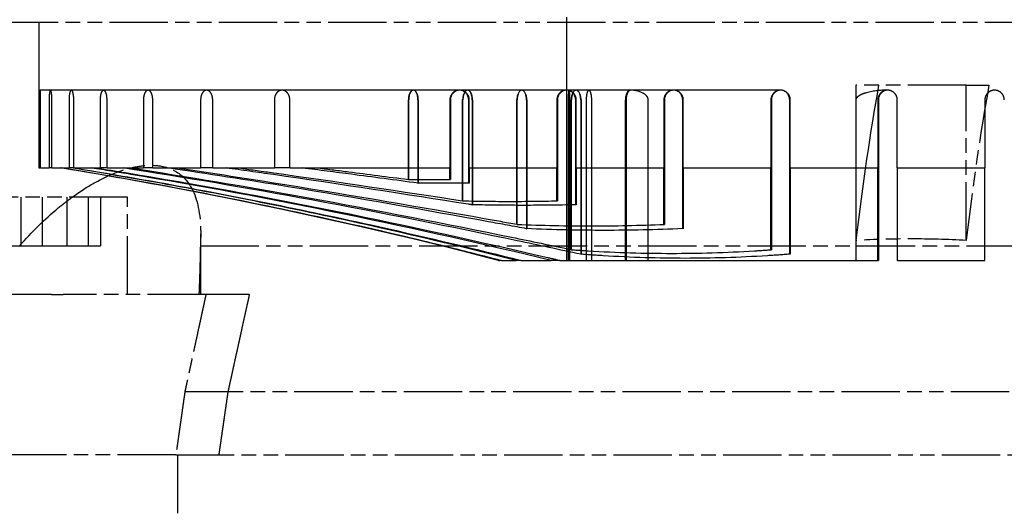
# Model space of a CAD drawing. Header units: millimetres. Extents: x -34725 to 178350, y -13707 to 126150.
# Tile 173 of 256: x 46835 to 47037, y 4668 to 4770. Entities that reach past the tile are written whole.
import ezdxf

# ---------------------------------------------------------------- set-up
doc = ezdxf.new("R2010")
doc.units = ezdxf.units.MM
doc.linetypes.add('AM_ISO09W050', pattern=[22.5, 12, -1.5, 3, -1.5, 3, -1.5])
doc.layers.get('Defpoints').update_dxf_attribs({"linetype": 'CONTINUOUS'})
doc.layers.add('AM_11', color=3, linetype='AM_ISO09W050', lineweight=25)
doc.layers.add('AM_5', color=3, linetype='CONTINUOUS', lineweight=25)
doc.styles.get("Standard").update_dxf_attribs({"font": 'isocp.shx'})
doc.dimstyles.new('AM_ISO', dxfattribs={"dimtxt": 3.5, "dimasz": 2.5, "dimexe": 2, "dimexo": 1, "dimgap": 0.6, "dimtad": 1, "dimdsep": 46, "dimtxsty": 'Standard', "dimcen": 0, "dimclrd": 256, "dimclre": 256, "dimclrt": 2, "dimadec": 0, "dimazin": 2, "dimtp": 0.1, "dimtm": 0.1, "dimtfac": 0.71, "dimtmove": 0, "dimatfit": 3, "dimfxl": 1, "dimtfill": 1, "dimtfillclr": 256, "dimlwd": -1, "dimlwe": -1, "dimarcsym": 0})

# ---------------------------------------------------------------- blocks, each defined once
blk = doc.blocks.new('*D66')
at = {"layer": 'AM_5', "transparency": 16777216}
for p, q in [((42676.9, 5358.19), (42676.9, 9633.73)), ((49596.9, 4508.19), (49596.9, 9633.73)), ((43051.9, 9333.73), (49221.9, 9333.73))]:
    blk.add_line(p, q, dxfattribs=at)
for points in [[(43051.9, 9396.23), (43051.9, 9271.23), (42676.9, 9333.73)], [(49221.9, 9396.23), (49221.9, 9271.23), (49596.9, 9333.73)]]:
    blk.add_solid(points, dxfattribs=at)
at = {"layer": 'Defpoints', "color": 0, "transparency": 16777216}
for p in [(49596.9, 9333.73), (42676.9, 5208.19), (49596.9, 4358.19)]:
    blk.add_point(p, dxfattribs=at)
at = {"layer": 'AM_5', "color": 2, "transparency": 16777216, "insert": (47122.13, 9817.38), "char_height": 525, "attachment_point": 5, "bg_fill": 3, "box_fill_scale": 1.1, "bg_fill_color": 256, "bg_fill_true_color": 13158600, "bg_fill_transparency": 0}
blk.add_mtext('6920', dxfattribs=at)

msp = doc.modelspace()

# ---------------------------------------------------------------- dimensions: what is measured, and where the dimension line sits
at = {"layer": 'AM_5'}
dim = msp.add_linear_dim(base=(49596.896, 9333.725), p1=(42676.896, 5208.188), p2=(49596.896, 4358.188), dimstyle='AM_ISO', override={"dimscale": 150, "dimtmove": 2}, dxfattribs=at)
dim.commit()
dim.dimension.update_dxf_attribs({"geometry": '*D66', "text_midpoint": (47122.13, 9817.383), "dimtype": 160})

# ---------------------------------------------------------------- next in the draw order: linework, layer by layer
at = {"layer": 'AM_11'}
for p, q in [((46947.152, 4770.188), (46947.152, 4769.188)), ((46808.152, 4769.188), (47328.152, 4769.188)), ((47006.635, 4756.188), (47006.635, 4724.293)), ((47029.32, 4756.188), (47006.635, 4756.188)), ((47029.32, 4724.293), (47029.32, 4756.188)), ((47029.32, 4756.188), (47034.001, 4756.188)), ((46856.878, 4733.188), (46826.878, 4733.188)), ((46856.878, 4713.188), (46856.878, 4733.188)), ((46871.858, 4723.188), (47041.887, 4723.188)), ((46841.219, 4713.188), (46806.474, 4713.188)), ((46841.219, 4713.188), (46843.633, 4713.188)), ((46873.008, 4713.188), (46843.633, 4713.188)), ((46868.678, 4693.188), (47039.564, 4693.188)), ((46841.219, 4680.188), (46806.474, 4680.188)), ((46843.633, 4680.188), (46841.219, 4680.188)), ((46866.825, 4680.188), (46843.633, 4680.188)), ((46866.825, 4680.188), (47040.125, 4680.188)), ((46867.165, 4680.188), (46867.165, 4660.188))]:
    msp.add_line(p, q, dxfattribs=at)
at = {"layer": 'AM_11', "ltscale": 24.189648}
msp.add_line((46838.652, 4769.188), (46838.652, 4739.188), dxfattribs=at)
at = {"layer": 'AM_11', "ltscale": 23.705854}
msp.add_line((46947.152, 4769.188), (46947.152, 4720.188), dxfattribs=at)
at = {"layer": 'AM_11', "ltscale": 2.019995}
msp.add_line((46841.037, 4755.188), (46838.916, 4755.188), dxfattribs=at)
at = {"layer": 'AM_11', "ltscale": 4.097777}
msp.add_line((46845.34, 4755.188), (46841.037, 4755.188), dxfattribs=at)
at = {"layer": 'AM_11', "ltscale": 6.299582}
msp.add_line((46851.955, 4755.188), (46845.34, 4755.188), dxfattribs=at)
at = {"layer": 'AM_11', "ltscale": 8.712307}
msp.add_line((46861.103, 4755.188), (46851.955, 4755.188), dxfattribs=at)
at = {"layer": 'AM_11', "ltscale": 11.464278}
msp.add_line((46873.141, 4755.188), (46861.103, 4755.188), dxfattribs=at)
at = {"layer": 'AM_11', "ltscale": 14.769024}
msp.add_line((46888.649, 4755.188), (46873.141, 4755.188), dxfattribs=at)
at = {"layer": 'AM_11', "ltscale": 21.768898}
msp.add_line((46915.647, 4755.188), (46888.649, 4755.188), dxfattribs=at)
at = {"layer": 'AM_11', "ltscale": 12.801457}
msp.add_line((46925.152, 4755.188), (46915.647, 4755.188), dxfattribs=at)
at = {"layer": 'AM_11', "ltscale": 1.570911}
msp.add_line((46926.802, 4755.188), (46925.152, 4755.188), dxfattribs=at)
at = {"layer": 'AM_11', "ltscale": 23.205763}
msp.add_line((46947.152, 4755.188), (46926.802, 4755.188), dxfattribs=at)
at = {"layer": 'AM_11', "ltscale": 25.08684}
for p, q in [((46969.152, 4755.188), (46947.152, 4755.188)), ((46991.152, 4755.188), (46969.152, 4755.188))]:
    msp.add_line(p, q, dxfattribs=at)
at = {"layer": 'AM_11', "ltscale": 0.30046}
msp.add_line((47013.152, 4755.188), (47012.929, 4755.188), dxfattribs=at)
at = {"layer": 'AM_11', "ltscale": 13.332776}
for p, q in [((46838.829, 4753.188), (46838.829, 4739.188)), ((46839.02, 4739.188), (46839.02, 4753.188)), ((46840.755, 4753.188), (46840.755, 4739.188)), ((46841.337, 4739.188), (46841.337, 4753.188)), ((46844.856, 4753.188), (46844.856, 4739.188)), ((46845.843, 4739.188), (46845.843, 4753.188)), ((46851.253, 4753.188), (46851.253, 4739.188)), ((46852.678, 4739.188), (46852.678, 4753.188)), ((46860.159, 4753.188), (46860.159, 4739.188)), ((46862.071, 4739.188), (46862.071, 4753.188)), ((46871.914, 4753.188), (46871.914, 4739.188)), ((46874.396, 4739.188), (46874.396, 4753.188)), ((46887.074, 4753.188), (46887.074, 4739.188)), ((46890.261, 4739.188), (46890.261, 4753.188)), ((46923.152, 4753.188), (46923.152, 4739.188)), ((46927.152, 4739.188), (46927.152, 4753.188)), ((46945.152, 4753.188), (46945.152, 4739.188)), ((46949.152, 4739.188), (46949.152, 4753.188)), ((46967.152, 4753.188), (46967.152, 4739.188)), ((46971.152, 4739.188), (46971.152, 4753.188)), ((46989.152, 4753.188), (46989.152, 4739.188)), ((46993.152, 4739.188), (46993.152, 4753.188)), ((47011.152, 4753.188), (47011.152, 4739.188)), ((47015.152, 4739.188), (47015.152, 4753.188)), ((47033.152, 4753.188), (47033.152, 4739.188))]:
    msp.add_line(p, q, dxfattribs=at)
at = {"layer": 'AM_11', "ltscale": 19.787109}
msp.add_line((46914.633, 4736.828), (46914.633, 4753.188), dxfattribs=at)
at = {"layer": 'AM_11', "ltscale": 19.815084}
for p, q in [((46914.695, 4736.805), (46914.695, 4753.188)), ((46923.275, 4753.188), (46923.275, 4736.805))]:
    msp.add_line(p, q, dxfattribs=at)
at = {"layer": 'AM_11', "ltscale": 20.676773}
for p, q in [((46916.599, 4753.188), (46916.599, 4736.092)), ((46927.029, 4736.092), (46927.029, 4753.188))]:
    msp.add_line(p, q, dxfattribs=at)
at = {"layer": 'AM_11', "ltscale": 20.705349}
msp.add_line((46916.661, 4753.188), (46916.661, 4736.069), dxfattribs=at)
at = {"layer": 'AM_11', "ltscale": 25.080122}
msp.add_line((46925.788, 4732.452), (46925.788, 4753.188), dxfattribs=at)
at = {"layer": 'AM_11', "ltscale": 25.111382}
for p, q in [((46925.85, 4732.426), (46925.85, 4753.188)), ((46945.275, 4753.188), (46945.275, 4732.426))]:
    msp.add_line(p, q, dxfattribs=at)
at = {"layer": 'AM_11', "ltscale": 26.072294}
for p, q in [((46927.753, 4753.188), (46927.753, 4731.631)), ((46949.029, 4731.631), (46949.029, 4753.188))]:
    msp.add_line(p, q, dxfattribs=at)
at = {"layer": 'AM_11', "ltscale": 26.104095}
msp.add_line((46927.816, 4753.188), (46927.816, 4731.605), dxfattribs=at)
at = {"layer": 'AM_11', "ltscale": 30.925901}
msp.add_line((46936.942, 4727.618), (46936.942, 4753.188), dxfattribs=at)
at = {"layer": 'AM_11', "ltscale": 30.960028}
for p, q in [((46937.005, 4727.59), (46937.005, 4753.188)), ((46967.275, 4753.188), (46967.275, 4727.59))]:
    msp.add_line(p, q, dxfattribs=at)
at = {"layer": 'AM_11', "ltscale": 21.337854}
for p, q in [((46938.908, 4753.188), (46938.908, 4726.725)), ((46971.029, 4726.725), (46971.029, 4753.188))]:
    msp.add_line(p, q, dxfattribs=at)
at = {"layer": 'AM_11', "ltscale": 21.360899}
msp.add_line((46938.97, 4753.188), (46938.97, 4726.696), dxfattribs=at)
at = {"layer": 'AM_11', "ltscale": 26.608612}
for p, q in [((46947.487, 4753.188), (46947.487, 4720.188)), ((46947.852, 4720.188), (46947.852, 4753.188)), ((46951.19, 4753.188), (46951.19, 4720.188)), ((46952.325, 4720.188), (46952.325, 4753.188)), ((46959.251, 4720.188), (46959.251, 4753.188)), ((46959.314, 4720.188), (46959.314, 4753.188)), ((46959.377, 4753.188), (46959.377, 4720.188)), ((46963.961, 4720.188), (46963.961, 4753.188)), ((47006.628, 4753.188), (47006.628, 4720.188)), ((47011.275, 4753.188), (47011.275, 4720.188))]:
    msp.add_line(p, q, dxfattribs=at)
at = {"layer": 'AM_11', "ltscale": 24.817051}
msp.add_line((46948.097, 4722.41), (46948.097, 4753.188), dxfattribs=at)
at = {"layer": 'AM_11', "ltscale": 24.841232}
for p, q in [((46948.159, 4722.38), (46948.159, 4753.188)), ((46989.275, 4753.188), (46989.275, 4722.38))]:
    msp.add_line(p, q, dxfattribs=at)
at = {"layer": 'AM_11', "ltscale": 25.580938}
for p, q in [((46950.062, 4753.188), (46950.062, 4721.462)), ((46993.029, 4721.462), (46993.029, 4753.188))]:
    msp.add_line(p, q, dxfattribs=at)
at = {"layer": 'AM_11', "ltscale": 25.605299}
msp.add_line((46950.125, 4753.188), (46950.125, 4721.432), dxfattribs=at)
at = {"layer": 'AM_11', "ltscale": 8.573233}
msp.add_line((46838.652, 4739.188), (46838.829, 4739.188), dxfattribs=at)
at = {"layer": 'AM_11', "ltscale": 0.182702}
msp.add_line((46839.02, 4739.188), (46838.829, 4739.188), dxfattribs=at)
at = {"layer": 'AM_11', "ltscale": 21.877224}
msp.add_line((46839.02, 4739.188), (46840.755, 4739.188), dxfattribs=at)
at = {"layer": 'AM_11', "ltscale": 0.55343}
msp.add_line((46841.337, 4739.188), (46840.755, 4739.188), dxfattribs=at)
at = {"layer": 'AM_11', "ltscale": 22.188759}
for p, q in [((46841.337, 4739.188), (46844.856, 4739.188)), ((47015.152, 4739.188), (47033.152, 4739.188))]:
    msp.add_line(p, q, dxfattribs=at)
at = {"layer": 'AM_11', "ltscale": 0.940269}
msp.add_line((46845.843, 4739.188), (46844.856, 4739.188), dxfattribs=at)
at = {"layer": 'AM_11', "ltscale": 22.739004}
for p, q in [((46845.843, 4739.188), (46851.253, 4739.188)), ((46993.152, 4739.188), (47011.152, 4739.188))]:
    msp.add_line(p, q, dxfattribs=at)
at = {"layer": 'AM_11', "ltscale": 1.356705}
msp.add_line((46852.678, 4739.188), (46851.253, 4739.188), dxfattribs=at)
at = {"layer": 'AM_11', "ltscale": 23.58321}
for p, q in [((46852.678, 4739.188), (46860.159, 4739.188)), ((46971.152, 4739.188), (46989.152, 4739.188))]:
    msp.add_line(p, q, dxfattribs=at)
at = {"layer": 'AM_11', "ltscale": 1.821458}
msp.add_line((46862.071, 4739.188), (46860.159, 4739.188), dxfattribs=at)
at = {"layer": 'AM_11', "ltscale": 24.821342}
for p, q in [((46862.071, 4739.188), (46871.914, 4739.188)), ((46949.152, 4739.188), (46967.152, 4739.188))]:
    msp.add_line(p, q, dxfattribs=at)
at = {"layer": 'AM_11', "ltscale": 2.363717}
msp.add_line((46874.396, 4739.188), (46871.914, 4739.188), dxfattribs=at)
at = {"layer": 'AM_11', "ltscale": 26.638676}
for p, q in [((46874.396, 4739.188), (46887.074, 4739.188)), ((46927.152, 4739.188), (46945.152, 4739.188))]:
    msp.add_line(p, q, dxfattribs=at)
at = {"layer": 'AM_11', "ltscale": 3.034942}
msp.add_line((46890.261, 4739.188), (46887.074, 4739.188), dxfattribs=at)
at = {"layer": 'AM_11', "ltscale": 28.177946}
msp.add_line((46890.261, 4739.188), (46923.152, 4739.188), dxfattribs=at)
at = {"layer": 'AM_11', "ltscale": 22.589703}
msp.add_line((46923.152, 4736.828), (46923.152, 4739.188), dxfattribs=at)
at = {"layer": 'AM_11', "ltscale": 29.090322}
msp.add_line((46927.152, 4739.188), (46927.152, 4736.069), dxfattribs=at)
at = {"layer": 'AM_11', "ltscale": 28.138655}
msp.add_line((46945.152, 4732.452), (46945.152, 4739.188), dxfattribs=at)
at = {"layer": 'AM_11', "ltscale": 24.762812}
msp.add_line((46949.152, 4739.188), (46949.152, 4731.605), dxfattribs=at)
at = {"layer": 'AM_11', "ltscale": 24.466913}
msp.add_line((46967.152, 4727.618), (46967.152, 4739.188), dxfattribs=at)
at = {"layer": 'AM_11', "ltscale": 25.879137}
msp.add_line((46971.152, 4739.188), (46971.152, 4726.696), dxfattribs=at)
at = {"layer": 'AM_11', "ltscale": 24.773409}
msp.add_line((46989.152, 4722.41), (46989.152, 4739.188), dxfattribs=at)
at = {"layer": 'AM_11', "ltscale": 25.743126}
msp.add_line((46993.152, 4739.188), (46993.152, 4721.432), dxfattribs=at)
at = {"layer": 'AM_11', "ltscale": 26.120176}
msp.add_line((47011.152, 4720.188), (47011.152, 4739.188), dxfattribs=at)
at = {"layer": 'AM_11', "ltscale": 25.915924}
msp.add_line((47015.152, 4739.188), (47015.152, 4720.188), dxfattribs=at)
at = {"layer": 'AM_11', "ltscale": 25.224432}
msp.add_line((47033.152, 4720.188), (47033.152, 4739.188), dxfattribs=at)
at = {"layer": 'AM_11', "ltscale": 9.523383}
for p, q in [((46834.938, 4733.188), (46834.938, 4723.188)), ((46839.338, 4733.188), (46839.338, 4723.188)), ((46844.418, 4733.188), (46844.418, 4723.188)), ((46848.818, 4733.188), (46848.818, 4723.188)), ((46851.358, 4733.188), (46851.358, 4723.188))]:
    msp.add_line(p, q, dxfattribs=at)
at = {"layer": 'AM_11', "ltscale": 11.839312}
msp.add_line((46871.928, 4713.188), (46871.928, 4725.62), dxfattribs=at)
at = {"layer": 'AM_11', "ltscale": 9.347156}
for p, q in [((46832.397, 4723.188), (46834.938, 4723.188)), ((46834.938, 4723.188), (46844.418, 4723.188)), ((46844.418, 4723.188), (46851.358, 4723.188))]:
    msp.add_line(p, q, dxfattribs=at)
at = {"layer": 'AM_11', "ltscale": 0.134488}
for p, q in [((46948.097, 4722.41), (46948.159, 4722.38)), ((46989.275, 4722.38), (46989.152, 4722.41))]:
    msp.add_line(p, q, dxfattribs=at)
at = {"layer": 'AM_11', "ltscale": 8.577396}
msp.add_line((46933.152, 4720.188), (46933.452, 4720.188), dxfattribs=at)
at = {"layer": 'AM_11', "ltscale": 0.311365}
msp.add_line((46933.779, 4720.188), (46933.452, 4720.188), dxfattribs=at)
at = {"layer": 'AM_11', "ltscale": 22.08386}
msp.add_line((46933.779, 4720.188), (46936.759, 4720.188), dxfattribs=at)
at = {"layer": 'AM_11', "ltscale": 0.960337}
msp.add_line((46937.768, 4720.188), (46936.759, 4720.188), dxfattribs=at)
at = {"layer": 'AM_11', "ltscale": 23.054117}
for p, q in [((46937.768, 4720.188), (46943.991, 4720.188)), ((47015.152, 4720.188), (47033.152, 4720.188))]:
    msp.add_line(p, q, dxfattribs=at)
at = {"layer": 'AM_11', "ltscale": 1.699572}
msp.add_line((46945.776, 4720.188), (46943.991, 4720.188), dxfattribs=at)
at = {"layer": 'AM_11', "ltscale": 25.363047}
msp.add_line((46945.776, 4720.188), (47011.152, 4720.188), dxfattribs=at)
at = {"layer": 'AM_11', "ltscale": 0.131423}
msp.add_line((47011.152, 4720.188), (47011.275, 4720.188), dxfattribs=at)
at = {"layer": 'AM_11', "ltscale": 10.893554}
msp.add_line((46881.978, 4713.188), (46873.008, 4713.188), dxfattribs=at)
at = {"layer": 'AM_11', "ltscale": 24.731554}
msp.add_arc((46682.019, 3753.268), 999, 75.440552, 80.717971, dxfattribs=at)
at = {"layer": 'AM_11', "ltscale": 25.861143}
msp.add_ellipse((47033.544, 4608.006), major_axis=(0.021, -200.122), ratio=0.1651484, start_param=3.8786207, end_param=4.0923168, dxfattribs=at)
at = {"layer": 'AM_11'}
for centre, major_axis, ratio, start_param, end_param in [((47056.229, 4608.006), (0.021, -200.122), 0.1651484, 3.8786207, 4.0923168), ((46960.265, 4753.188), (0, 2), 0.507028, 6.2295568, 6.2295657)]:
    msp.add_ellipse(centre, major_axis=major_axis, ratio=ratio, start_param=start_param, end_param=end_param, dxfattribs=at)
at = {"layer": 'AM_11', "ltscale": 3.175662}
for centre, start_param, end_param in [((46915.647, 4753.188), 0, 1.5707863), ((46915.647, 4753.188), 4.712399, 6.2831853), ((46926.802, 4753.188), 0, 1.5707863), ((46926.802, 4753.188), 4.712399, 6.2831853), ((46937.956, 4753.188), 0, 1.5707863), ((46937.956, 4753.188), 4.712399, 6.2831853), ((46949.111, 4753.188), 0, 1.5707863), ((46949.111, 4753.188), 4.712399, 6.2831853), ((46960.265, 4753.188), 0, 1.5707863)]:
    msp.add_ellipse(centre, major_axis=(0, 2), ratio=0.507028, start_param=start_param, end_param=end_param, dxfattribs=at)
at = {"layer": 'AM_11', "ltscale": 3.07027}
for centre, major_axis, ratio, start_param, end_param in [((46915.647, 4753.188), (0, 2), 0.4758013, 0, 1.5707863), ((46915.647, 4753.188), (0, 2), 0.4758013, 4.712399, 6.2831853), ((46925.152, 4753.188), (0, -2), 0.9384123, 3.1415927, 4.712379), ((46925.152, 4753.188), (0, -2), 0.9384123, 1.5708063, 3.1415927), ((46926.802, 4753.188), (0, 2), 0.4758013, 0, 1.5707863), ((46926.802, 4753.188), (0, 2), 0.4758013, 4.712399, 6.2831853), ((46937.956, 4753.188), (0, 2), 0.4758013, 0, 1.5707863), ((46937.956, 4753.188), (0, 2), 0.4758013, 4.712399, 6.2831853), ((46947.152, 4753.188), (0, -2), 0.9384123, 3.1415927, 4.712379), ((46947.152, 4753.188), (0, -2), 0.9384123, 1.5708063, 3.1415927), ((46949.111, 4753.188), (0, 2), 0.4758013, 0, 1.5707863), ((46949.111, 4753.188), (0, 2), 0.4758013, 4.712399, 6.2831853), ((46960.265, 4753.188), (0, 2), 0.4758013, 0, 1.5707863), ((46969.152, 4753.188), (0, -2), 0.9384123, 3.1415927, 4.712379), ((46969.152, 4753.188), (0, -2), 0.9384123, 1.5708063, 3.1415927), ((46991.152, 4753.188), (0, -2), 0.9384123, 3.1415927, 4.712379), ((46991.152, 4753.188), (0, -2), 0.9384123, 1.5708063, 3.1415927), ((47013.152, 4753.188), (0, -2), 0.9384123, 3.1415927, 4.712379)]:
    msp.add_ellipse(centre, major_axis=major_axis, ratio=ratio, start_param=start_param, end_param=end_param, dxfattribs=at)
at = {"layer": 'AM_11', "ltscale": 0.114408}
msp.add_ellipse((46960.265, 4753.188), major_axis=(0, 2), ratio=0.4758013, start_param=6.226043, end_param=6.2831853, dxfattribs=at)
at = {"layer": 'AM_11', "ltscale": 5.98706}
msp.add_open_spline([(46839.02, 4753.188), (46839.02, 4753.313), (46839.02, 4753.443), (46839.018, 4753.573), (46839.017, 4753.702), (46839.015, 4753.83), (46839.012, 4753.953), (46839.009, 4754.077), (46839.006, 4754.195), (46839.001, 4754.304), (46838.997, 4754.413), (46838.993, 4754.513), (46838.988, 4754.602), (46838.983, 4754.691), (46838.978, 4754.774), (46838.972, 4754.848), (46838.966, 4754.921), (46838.96, 4754.985), (46838.954, 4755.036), (46838.947, 4755.087), (46838.941, 4755.125), (46838.935, 4755.151), (46838.928, 4755.176), (46838.922, 4755.188), (46838.916, 4755.188), (46838.91, 4755.188), (46838.904, 4755.176), (46838.898, 4755.151), (46838.892, 4755.125), (46838.886, 4755.087), (46838.88, 4755.036), (46838.875, 4754.985), (46838.87, 4754.921), (46838.865, 4754.848), (46838.86, 4754.774), (46838.856, 4754.691), (46838.852, 4754.602), (46838.849, 4754.513), (46838.845, 4754.413), (46838.842, 4754.304), (46838.839, 4754.194), (46838.837, 4754.076), (46838.835, 4753.953), (46838.833, 4753.83), (46838.831, 4753.702), (46838.83, 4753.572), (46838.829, 4753.443), (46838.829, 4753.313), (46838.829, 4753.188)], degree=3, knots=[0.00002, 0.00002, 0.00002, 0.00002, 0.3768063, 0.3768063, 0.3768063, 0.7536125, 0.7536125, 0.7536125, 1.1304188, 1.1304188, 1.1304188, 1.507225, 1.507225, 1.507225, 1.8842972, 1.8842972, 1.8842972, 2.2613694, 2.2613694, 2.2613694, 2.6384416, 2.6384416, 2.6384416, 3.0155138, 3.0155138, 3.0155138, 3.3925975, 3.3925975, 3.3925975, 3.7696811, 3.7696811, 3.7696811, 4.1467648, 4.1467648, 4.1467648, 4.5238484, 4.5238484, 4.5238484, 4.9005084, 4.9005084, 4.9005084, 5.2771683, 5.2771683, 5.2771683, 5.6538283, 5.6538283, 5.6538283, 6.0304682, 6.0304682, 6.0304682, 6.0304682], dxfattribs=at)
at = {"layer": 'AM_11', "ltscale": 6.014274}
for points, knots in [([(46841.337, 4753.188), (46841.337, 4753.44), (46841.329, 4753.708), (46841.297, 4754.201), (46841.274, 4754.425), (46841.22, 4754.78), (46841.186, 4754.934), (46841.113, 4755.138), (46841.073, 4755.188), (46841, 4755.188), (46840.962, 4755.138), (46840.892, 4754.933), (46840.86, 4754.778), (46840.811, 4754.422), (46840.79, 4754.198), (46840.762, 4753.706), (46840.755, 4753.439), (46840.755, 4753.188)], [0.60587319, 0.60587319, 0.60587319, 0.60587319, 0.68139174, 0.68139174, 0.75691229, 0.75691229, 0.83290139, 0.83290139, 0.90889049, 0.90889049, 0.98502356, 0.98502356, 1.06115662, 1.06115662, 1.13644961, 1.13644961, 1.21174059, 1.21174059, 1.21174059, 1.21174059]), ([(47037.152, 4753.188), (47037.152, 4753.44), (47037.102, 4753.708), (47036.897, 4754.2), (47036.743, 4754.425), (47036.388, 4754.78), (47036.163, 4754.934), (47035.67, 4755.138), (47035.403, 4755.188), (47034.901, 4755.188), (47034.632, 4755.138), (47034.139, 4754.933), (47033.913, 4754.778), (47033.559, 4754.422), (47033.405, 4754.198), (47033.202, 4753.706), (47033.152, 4753.439), (47033.152, 4753.188)], [0.60587319, 0.60587319, 0.60587319, 0.60587319, 0.68135847, 0.68135847, 0.75684576, 0.75684576, 0.8327846, 0.8327846, 0.90872344, 0.90872344, 0.98493228, 0.98493228, 1.06114113, 1.06114113, 1.13644183, 1.13644183, 1.21174053, 1.21174053, 1.21174053, 1.21174053])]:
    msp.add_open_spline(points, degree=3, knots=knots, dxfattribs=at)
at = {"layer": 'AM_11', "ltscale": 6.072949}
for points, knots in [([(46845.843, 4753.188), (46845.843, 4753.441), (46845.83, 4753.71), (46845.778, 4754.202), (46845.738, 4754.426), (46845.648, 4754.781), (46845.591, 4754.935), (46845.468, 4755.138), (46845.402, 4755.188), (46845.278, 4755.188), (46845.212, 4755.138), (46845.091, 4754.932), (46845.037, 4754.776), (46844.952, 4754.418), (46844.916, 4754.195), (46844.868, 4753.706), (46844.856, 4753.439), (46844.856, 4753.188)], [0.61178569, 0.61178569, 0.61178569, 0.61178569, 0.68762935, 0.68762935, 0.76347501, 0.76347501, 0.8406503, 0.8406503, 0.91782559, 0.91782559, 0.99548069, 0.99548069, 1.07313578, 1.07313578, 1.14835236, 1.14835236, 1.22356694, 1.22356694, 1.22356694, 1.22356694]), ([(47015.152, 4753.188), (47015.152, 4753.441), (47015.101, 4753.709), (47014.896, 4754.202), (47014.742, 4754.426), (47014.387, 4754.781), (47014.161, 4754.935), (47013.668, 4755.138), (47013.401, 4755.188), (47012.9, 4755.188), (47012.631, 4755.137), (47012.136, 4754.931), (47011.909, 4754.775), (47011.556, 4754.418), (47011.404, 4754.195), (47011.202, 4753.706), (47011.152, 4753.439), (47011.152, 4753.188)], [0.61178569, 0.61178569, 0.61178569, 0.61178569, 0.68756976, 0.68756976, 0.76335584, 0.76335584, 0.84044206, 0.84044206, 0.91752827, 0.91752827, 0.9953176, 0.9953176, 1.07310693, 1.07310693, 1.14833777, 1.14833777, 1.22356661, 1.22356661, 1.22356661, 1.22356661])]:
    msp.add_open_spline(points, degree=3, knots=knots, dxfattribs=at)
at = {"layer": 'AM_11', "ltscale": 6.168282}
for points, knots in [([(46852.678, 4753.188), (46852.678, 4753.442), (46852.659, 4753.712), (46852.583, 4754.205), (46852.527, 4754.428), (46852.398, 4754.783), (46852.316, 4754.936), (46852.138, 4755.139), (46852.043, 4755.188), (46851.865, 4755.188), (46851.77, 4755.138), (46851.594, 4754.929), (46851.514, 4754.771), (46851.391, 4754.412), (46851.339, 4754.191), (46851.27, 4753.704), (46851.253, 4753.438), (46851.253, 4753.188)], [0.62139522, 0.62139522, 0.62139522, 0.62139522, 0.69776823, 0.69776823, 0.77414325, 0.77414325, 0.85323487, 0.85323487, 0.93232648, 0.93232648, 1.01245797, 1.01245797, 1.09258945, 1.09258945, 1.16769116, 1.16769116, 1.24279086, 1.24279086, 1.24279086, 1.24279086]), ([(46993.152, 4753.188), (46993.152, 4753.442), (46993.1, 4753.712), (46992.895, 4754.205), (46992.741, 4754.428), (46992.386, 4754.783), (46992.159, 4754.937), (46991.666, 4755.139), (46991.4, 4755.188), (46990.9, 4755.188), (46990.63, 4755.137), (46990.131, 4754.929), (46989.902, 4754.771), (46989.551, 4754.411), (46989.402, 4754.191), (46989.202, 4753.704), (46989.152, 4753.438), (46989.152, 4753.188)], [0.62139522, 0.62139522, 0.62139522, 0.62139522, 0.69767479, 0.69767479, 0.77395635, 0.77395635, 0.85291061, 0.85291061, 0.93186487, 0.93186487, 1.0122032, 1.0122032, 1.09254153, 1.09254153, 1.16766662, 1.16766662, 1.24278972, 1.24278972, 1.24278972, 1.24278972])]:
    msp.add_open_spline(points, degree=3, knots=knots, dxfattribs=at)
at = {"layer": 'AM_11', "ltscale": 6.311418}
for points, knots in [([(46862.071, 4753.188), (46862.071, 4753.445), (46862.045, 4753.717), (46861.944, 4754.209), (46861.869, 4754.43), (46861.696, 4754.785), (46861.586, 4754.938), (46861.348, 4755.14), (46861.221, 4755.188), (46860.983, 4755.188), (46860.854, 4755.137), (46860.616, 4754.926), (46860.506, 4754.765), (46860.343, 4754.403), (46860.274, 4754.185), (46860.182, 4753.702), (46860.159, 4753.438), (46860.159, 4753.188)], [0.63583055, 0.63583055, 0.63583055, 0.63583055, 0.71300985, 0.71300985, 0.79019115, 0.79019115, 0.8721482, 0.8721482, 0.95410526, 0.95410526, 1.03794332, 1.03794332, 1.12178137, 1.12178137, 1.19672915, 1.19672915, 1.27167494, 1.27167494, 1.27167494, 1.27167494]), ([(46971.152, 4753.188), (46971.152, 4753.445), (46971.099, 4753.716), (46970.893, 4754.208), (46970.739, 4754.43), (46970.383, 4754.785), (46970.155, 4754.939), (46969.662, 4755.14), (46969.398, 4755.188), (46968.899, 4755.188), (46968.628, 4755.137), (46968.125, 4754.925), (46967.893, 4754.764), (46967.545, 4754.402), (46967.398, 4754.184), (46967.202, 4753.702), (46967.152, 4753.438), (46967.152, 4753.188)], [0.63583055, 0.63583055, 0.63583055, 0.63583055, 0.71286844, 0.71286844, 0.78990832, 0.78990832, 0.87166256, 0.87166256, 0.9534168, 0.9534168, 1.03756001, 1.03756001, 1.12170323, 1.12170323, 1.19668845, 1.19668845, 1.27167168, 1.27167168, 1.27167168, 1.27167168])]:
    msp.add_open_spline(points, degree=3, knots=knots, dxfattribs=at)
at = {"layer": 'AM_11', "ltscale": 6.522743}
msp.add_open_spline([(46874.396, 4753.188), (46874.396, 4753.449), (46874.362, 4753.723), (46874.23, 4754.215), (46874.132, 4754.433), (46873.909, 4754.788), (46873.764, 4754.941), (46873.456, 4755.141), (46873.293, 4755.188), (46872.984, 4755.188), (46872.816, 4755.137), (46872.503, 4754.922), (46872.359, 4754.757), (46872.148, 4754.39), (46872.061, 4754.176), (46871.944, 4753.7), (46871.914, 4753.437), (46871.914, 4753.188)], degree=3, knots=[0.65715704, 0.65715704, 0.65715704, 0.65715704, 0.7355572, 0.7355572, 0.81395936, 0.81395936, 0.90012906, 0.90012906, 0.98629875, 0.98629875, 1.07557426, 1.07557426, 1.16484976, 1.16484976, 1.23960683, 1.23960683, 1.31436189, 1.31436189, 1.31436189, 1.31436189], dxfattribs=at)
at = {"layer": 'AM_11', "ltscale": 6.841771}
msp.add_open_spline([(46890.261, 4753.188), (46890.261, 4753.456), (46890.214, 4753.732), (46890.043, 4754.223), (46889.918, 4754.438), (46889.632, 4754.791), (46889.445, 4754.944), (46889.05, 4755.142), (46888.841, 4755.188), (46888.447, 4755.188), (46888.229, 4755.137), (46887.822, 4754.916), (46887.632, 4754.746), (46887.365, 4754.371), (46887.258, 4754.163), (46887.112, 4753.696), (46887.074, 4753.436), (46887.074, 4753.188)], degree=3, knots=[0.6893802, 0.6893802, 0.6893802, 0.6893802, 0.76969687, 0.76969687, 0.85001554, 0.85001554, 0.94251217, 0.94251217, 1.03500881, 1.03500881, 1.13241181, 1.13241181, 1.22981482, 1.22981482, 1.30435657, 1.30435657, 1.37889632, 1.37889632, 1.37889632, 1.37889632], dxfattribs=at)
at = {"layer": 'AM_11', "ltscale": 6.841773}
msp.add_open_spline([(46927.152, 4753.188), (46927.152, 4753.454), (46927.095, 4753.731), (46926.885, 4754.222), (46926.731, 4754.437), (46926.376, 4754.792), (46926.144, 4754.944), (46925.652, 4755.142), (46925.392, 4755.188), (46924.896, 4755.188), (46924.621, 4755.136), (46924.104, 4754.914), (46923.863, 4754.744), (46923.524, 4754.369), (46923.387, 4754.162), (46923.201, 4753.696), (46923.152, 4753.437), (46923.152, 4753.188)], degree=3, knots=[0.6893802, 0.6893802, 0.6893802, 0.6893802, 0.76934654, 0.76934654, 0.84931487, 0.84931487, 0.94134986, 0.94134986, 1.03338484, 1.03338484, 1.13148148, 1.13148148, 1.22957811, 1.22957811, 1.30422582, 1.30422582, 1.37887152, 1.37887152, 1.37887152, 1.37887152], dxfattribs=at)
at = {"layer": 'AM_11', "ltscale": 6.522745}
msp.add_open_spline([(46949.152, 4753.188), (46949.152, 4753.449), (46949.098, 4753.722), (46948.889, 4754.214), (46948.735, 4754.433), (46948.38, 4754.788), (46948.15, 4754.941), (46947.658, 4755.141), (46947.395, 4755.188), (46946.898, 4755.188), (46946.625, 4755.137), (46946.116, 4754.921), (46945.88, 4754.756), (46945.536, 4754.388), (46945.394, 4754.175), (46945.202, 4753.7), (46945.152, 4753.437), (46945.152, 4753.188)], degree=3, knots=[0.65715704, 0.65715704, 0.65715704, 0.65715704, 0.7353405, 0.7353405, 0.81352597, 0.81352597, 0.89939556, 0.89939556, 0.98526515, 0.98526515, 1.07499182, 1.07499182, 1.1647185, 1.1647185, 1.23953677, 1.23953677, 1.31435304, 1.31435304, 1.31435304, 1.31435304], dxfattribs=at)
at = {"layer": 'AM_11', "ltscale": 5.995339}
msp.add_open_spline([(46947.852, 4753.188), (46947.852, 4753.439), (46947.847, 4753.707), (46947.825, 4754.2), (46947.809, 4754.425), (46947.772, 4754.78), (46947.749, 4754.934), (46947.701, 4755.138), (46947.676, 4755.188), (46947.63, 4755.188), (46947.607, 4755.138), (46947.565, 4754.933), (46947.546, 4754.779), (46947.518, 4754.424), (46947.506, 4754.199), (46947.491, 4753.707), (46947.487, 4753.439), (46947.487, 4753.188)], degree=3, knots=[0.60396668, 0.60396668, 0.60396668, 0.60396668, 0.67938868, 0.67938868, 0.75481268, 0.75481268, 0.83042888, 0.83042888, 0.90604508, 0.90604508, 0.9816692, 0.9816692, 1.05729332, 1.05729332, 1.13261136, 1.13261136, 1.2079274, 1.2079274, 1.2079274, 1.2079274], dxfattribs=at)
at = {"layer": 'AM_11', "ltscale": 6.101378}
msp.add_open_spline([(46952.325, 4753.188), (46952.325, 4753.441), (46952.309, 4753.711), (46952.247, 4754.203), (46952.201, 4754.427), (46952.096, 4754.782), (46952.029, 4754.935), (46951.886, 4755.138), (46951.81, 4755.188), (46951.668, 4755.188), (46951.593, 4755.138), (46951.455, 4754.931), (46951.393, 4754.775), (46951.298, 4754.417), (46951.257, 4754.194), (46951.204, 4753.705), (46951.19, 4753.438), (46951.19, 4753.188)], degree=3, knots=[0.61465225, 0.61465225, 0.61465225, 0.61465225, 0.6906858, 0.6906858, 0.76672134, 0.76672134, 0.84451512, 0.84451512, 0.9223089, 0.9223089, 1.00063109, 1.00063109, 1.07895328, 1.07895328, 1.15412836, 1.15412836, 1.22930144, 1.22930144, 1.22930144, 1.22930144], dxfattribs=at)
at = {"layer": 'AM_11', "ltscale": 3.055933}
msp.add_open_spline([(46960.32, 4755.185), (46960.208, 4755.173), (46960.091, 4755.123), (46959.856, 4754.926), (46959.741, 4754.764), (46959.569, 4754.4), (46959.497, 4754.183), (46959.401, 4753.702), (46959.377, 4753.438), (46959.377, 4753.188)], degree=3, knots=[0.97306749, 0.97306749, 0.97306749, 0.97306749, 1.04596473, 1.04596473, 1.13078575, 1.13078575, 1.20567405, 1.20567405, 1.28056034, 1.28056034, 1.28056034, 1.28056034], dxfattribs=at)
at = {"layer": 'AM_11', "ltscale": 7.76501}
msp.add_open_spline([(46963.961, 4753.188), (46963.961, 4753.245), (46963.956, 4753.301), (46963.937, 4753.411), (46963.923, 4753.463), (46963.873, 4753.612), (46963.828, 4753.701), (46963.654, 4753.984), (46963.492, 4754.141), (46963.157, 4754.409), (46962.984, 4754.516), (46962.085, 4755.005), (46961.2, 4755.188), (46960.433, 4755.188), (46960.377, 4755.187), (46960.32, 4755.185)], degree=3, knots=[1.37824484, 1.37824484, 1.37824484, 1.37824484, 1.39534927, 1.39534927, 1.41245571, 1.41245571, 1.44666857, 1.44666857, 1.54639322, 1.54639322, 1.64611786, 1.64611786, 2.11392818, 2.11392818, 2.15054534, 2.15054534, 2.15054534, 2.15054534], dxfattribs=at)
at = {"layer": 'AM_11', "ltscale": 7.765017}
msp.add_open_spline([(47013.259, 4755.185), (47013.148, 4755.187), (47013.037, 4755.188), (47011.541, 4755.188), (47009.902, 4755.005), (47008.312, 4754.516), (47008.009, 4754.409), (47007.429, 4754.141), (47007.151, 4753.984), (47006.853, 4753.701), (47006.777, 4753.612), (47006.692, 4753.463), (47006.669, 4753.411), (47006.637, 4753.301), (47006.628, 4753.245), (47006.628, 4753.188)], degree=3, knots=[0.60513891, 0.60513891, 0.60513891, 0.60513891, 0.64175607, 0.64175607, 1.10956638, 1.10956638, 1.20929103, 1.20929103, 1.30901567, 1.30901567, 1.34322854, 1.34322854, 1.36033497, 1.36033497, 1.37743941, 1.37743941, 1.37743941, 1.37743941], dxfattribs=at)
at = {"layer": 'AM_11', "ltscale": 24.763113}
msp.add_open_spline([(46933.452, 4720.188), (46929.546, 4721.2), (46925.612, 4722.195), (46913.59, 4725.156), (46905.484, 4727.045), (46889.594, 4730.547), (46881.812, 4732.159), (46864.357, 4735.577), (46853.968, 4737.45), (46843.332, 4739.188)], degree=3, knots=[13.3976986, 13.3976986, 13.3976986, 13.3976986, 14.5048683, 14.5048683, 16.7760153, 16.7760153, 19.0471623, 19.0471623, 22.1119474, 22.1119474, 22.1119474, 22.1119474], dxfattribs=at)
at = {"layer": 'AM_11', "ltscale": 24.797564}
msp.add_open_spline([(46843.528, 4739.188), (46853.436, 4737.57), (46863.121, 4735.838), (46879.851, 4732.603), (46887.566, 4731.025), (46903.319, 4727.598), (46911.356, 4725.749), (46924.195, 4722.629), (46929.011, 4721.42), (46933.779, 4720.188)], degree=3, knots=[718.3603354, 718.3603354, 718.3603354, 718.3603354, 721.2220302, 721.2220302, 723.4722591, 723.4722591, 725.722488, 725.722488, 727.0774143, 727.0774143, 727.0774143, 727.0774143], dxfattribs=at)
at = {"layer": 'AM_11', "ltscale": 25.115316}
msp.add_open_spline([(46936.759, 4720.188), (46928.123, 4722.366), (46919.194, 4724.52), (46902.484, 4728.314), (46894.71, 4729.988), (46879.48, 4733.095), (46872.024, 4734.527), (46858.515, 4736.981), (46851.967, 4738.108), (46845.298, 4739.188)], degree=3, knots=[12.9366064, 12.9366064, 12.9366064, 12.9366064, 15.4422957, 15.4422957, 17.6118084, 17.6118084, 19.7813212, 19.7813212, 21.7308231, 21.7308231, 21.7308231, 21.7308231], dxfattribs=at)
at = {"layer": 'AM_11'}
for points, knots in [([(46845.49, 4733.188), (46847.085, 4734.345), (46848.712, 4735.389), (46852.493, 4737.466), (46854.624, 4738.38), (46857.986, 4739.353), (46859.242, 4739.594), (46861.496, 4739.786), (46862.492, 4739.762), (46864.543, 4739.469), (46865.545, 4739.148), (46867.902, 4737.925), (46869.018, 4736.792), (46871.115, 4733.279), (46871.805, 4730.382), (46871.945, 4725.584), (46871.926, 4724.42), (46871.858, 4723.188)], [-73.050357, -73.050357, -73.050357, -73.050357, -71.7785381, -71.7785381, -70.1131107, -70.1131107, -69.0483944, -69.0483944, -68.0907026, -68.0907026, -66.9206224, -66.9206224, -64.9659909, -64.9659909, -61.9644114, -61.9644114, -61.0750702, -61.0750702, -61.0750702, -61.0750702]), ([(46871.858, 4723.188), (46871.819, 4721.06), (46871.764, 4718.923), (46871.657, 4715.584), (46871.614, 4714.386), (46871.567, 4713.188)], [2.74699454, 2.74699454, 2.74699454, 2.74699454, 3.3549461, 3.3549461, 3.69489184, 3.69489184, 3.69489184, 3.69489184]), ([(47029.32, 4724.293), (47025.462, 4724.499), (47021.669, 4724.597), (47017.978, 4724.597), (47014.286, 4724.597), (47010.493, 4724.499), (47006.635, 4724.293)], [79.9098552, 79.9098552, 79.9098552, 79.9098552, 81.032581, 81.032581, 81.032581, 82.1553069, 82.1553069, 82.1553069, 82.1553069])]:
    msp.add_open_spline(points, degree=3, knots=knots, dxfattribs=at)
at = {"layer": 'AM_11', "ltscale": 25.224432}
msp.add_open_spline([(46845.891, 4739.188), (46851.844, 4738.226), (46857.697, 4737.229), (46870.492, 4734.939), (46877.898, 4733.538), (46893.028, 4730.5), (46900.751, 4728.863), (46918.38, 4724.926), (46928.273, 4722.565), (46937.768, 4720.188)], degree=3, knots=[717.9356765, 717.9356765, 717.9356765, 717.9356765, 719.6813779, 719.6813779, 721.8352055, 721.8352055, 723.9890332, 723.9890332, 726.7635175, 726.7635175, 726.7635175, 726.7635175], dxfattribs=at)
at = {"layer": 'AM_11', "ltscale": 25.915924}
msp.add_open_spline([(46943.991, 4720.188), (46930.686, 4723.365), (46916.075, 4726.672), (46886.4, 4732.788), (46871.333, 4735.582), (46854.915, 4738.315), (46852.212, 4738.754), (46849.483, 4739.188)], degree=3, knots=[11.9981871, 11.9981871, 11.9981871, 11.9981871, 16.0838353, 16.0838353, 20.2637167, 20.2637167, 21.0771599, 21.0771599, 21.0771599, 21.0771599], dxfattribs=at)
at = {"layer": 'AM_11', "ltscale": 26.120176}
msp.add_open_spline([(46850.492, 4739.188), (46852.5, 4738.87), (46854.494, 4738.55), (46870.136, 4735.99), (46885.118, 4733.26), (46914.966, 4727.224), (46929.834, 4723.92), (46944.132, 4720.574), (46944.952, 4720.382), (46945.776, 4720.188)], degree=3, knots=[717.4322143, 717.4322143, 717.4322143, 717.4322143, 718.0335615, 718.0335615, 722.1873322, 722.1873322, 726.3411029, 726.3411029, 726.5927786, 726.5927786, 726.5927786, 726.5927786], dxfattribs=at)
at = {"layer": 'AM_11', "ltscale": 25.743126}
msp.add_open_spline([(46950.125, 4721.432), (46945.684, 4722.385), (46941.311, 4723.317), (46923.836, 4726.989), (46909.304, 4729.921), (46881.531, 4735.053), (46868.297, 4737.293), (46856.02, 4739.188)], degree=3, knots=[11.2245731, 11.2245731, 11.2245731, 11.2245731, 12.5386734, 12.5386734, 16.5816761, 16.5816761, 20.242789, 20.242789, 20.242789, 20.242789], dxfattribs=at)
at = {"layer": 'AM_11', "ltscale": 24.773409}
msp.add_open_spline([(46857.477, 4739.188), (46869.045, 4737.414), (46881.4, 4735.352), (46908.224, 4730.498), (46922.684, 4727.646), (46939.834, 4724.13), (46943.935, 4723.278), (46948.097, 4722.41)], degree=3, knots=[717.1829972, 717.1829972, 717.1829972, 717.1829972, 720.5994642, 720.5994642, 724.6189615, 724.6189615, 725.8516044, 725.8516044, 725.8516044, 725.8516044], dxfattribs=at)
at = {"layer": 'AM_11', "ltscale": 25.879137}
msp.add_open_spline([(46938.97, 4726.696), (46936.317, 4727.185), (46933.69, 4727.668), (46918.252, 4730.489), (46904.112, 4732.998), (46881.595, 4736.688), (46873.238, 4737.989), (46865.135, 4739.188)], degree=3, knots=[12.2305286, 12.2305286, 12.2305286, 12.2305286, 13.0220377, 13.0220377, 16.9386528, 16.9386528, 19.2456976, 19.2456976, 19.2456976, 19.2456976], dxfattribs=at)
at = {"layer": 'AM_11', "ltscale": 24.466913}
msp.add_open_spline([(46867.095, 4739.188), (46874.365, 4738.123), (46881.817, 4736.982), (46903.358, 4733.532), (46917.428, 4731.096), (46932.43, 4728.426), (46934.676, 4728.025), (46936.942, 4727.618)], degree=3, knots=[717.0877891, 717.0877891, 717.0877891, 717.0877891, 719.14409, 719.14409, 723.0382421, 723.0382421, 723.7156625, 723.7156625, 723.7156625, 723.7156625], dxfattribs=at)
at = {"layer": 'AM_11', "ltscale": 24.762812}
msp.add_open_spline([(46927.816, 4731.605), (46927.506, 4731.654), (46927.197, 4731.702), (46914.398, 4733.718), (46900.651, 4735.84), (46883.651, 4738.284), (46880.416, 4738.741), (46877.197, 4739.188)], degree=3, knots=[13.2709995, 13.2709995, 13.2709995, 13.2709995, 13.3646759, 13.3646759, 17.1581469, 17.1581469, 18.0492116, 18.0492116, 18.0492116, 18.0492116], dxfattribs=at)
at = {"layer": 'AM_11', "ltscale": 28.138655}
msp.add_open_spline([(46879.748, 4739.188), (46881.998, 4738.88), (46884.252, 4738.568), (46900.012, 4736.358), (46913.499, 4734.332), (46925.788, 4732.452)], degree=3, knots=[717.1533313, 717.1533313, 717.1533313, 717.1533313, 717.7741647, 717.7741647, 721.4936744, 721.4936744, 721.4936744, 721.4936744], dxfattribs=at)
at = {"layer": 'AM_11', "ltscale": 29.090322}
msp.add_open_spline([(46916.661, 4736.069), (46911.921, 4736.7), (46907.223, 4737.322), (46899.649, 4738.311), (46896.269, 4738.747), (46892.812, 4739.188)], degree=3, knots=[14.278592, 14.278592, 14.278592, 14.278592, 15.5841481, 15.5841481, 16.5700581, 16.5700581, 16.5700581, 16.5700581], dxfattribs=at)
at = {"layer": 'AM_11', "ltscale": 22.589703}
msp.add_open_spline([(46896.106, 4739.188), (46898.244, 4738.92), (46900.346, 4738.656), (46906.251, 4737.907), (46910.412, 4737.373), (46914.633, 4736.828)], degree=3, knots=[717.4223305, 717.4223305, 717.4223305, 717.4223305, 718.043132, 718.043132, 719.2080921, 719.2080921, 719.2080921, 719.2080921], dxfattribs=at)
at = {"layer": 'AM_11', "ltscale": 0.133255}
for points in [[(46914.633, 4736.828), (46914.654, 4736.82), (46914.675, 4736.812), (46914.695, 4736.805)], [(46923.275, 4736.805), (46923.234, 4736.812), (46923.193, 4736.82), (46923.152, 4736.828)]]:
    msp.add_open_spline(points, degree=3, dxfattribs=at)
at = {"layer": 'AM_11', "ltscale": 11.555396}
msp.add_open_spline([(46914.695, 4736.805), (46916.134, 4736.795), (46917.564, 4736.789), (46918.985, 4736.789), (46920.407, 4736.789), (46921.837, 4736.795), (46923.275, 4736.805)], degree=3, knots=[728.7125689, 728.7125689, 728.7125689, 728.7125689, 729.3157238, 729.3157238, 729.3157238, 729.9188788, 729.9188788, 729.9188788, 729.9188788], dxfattribs=at)
at = {"layer": 'AM_11', "ltscale": 0.133334}
for points in [[(46916.599, 4736.092), (46916.619, 4736.084), (46916.64, 4736.077), (46916.661, 4736.069)], [(46927.152, 4736.069), (46927.111, 4736.077), (46927.07, 4736.084), (46927.029, 4736.092)]]:
    msp.add_open_spline(points, degree=3, dxfattribs=at)
at = {"layer": 'AM_11', "ltscale": 14.047666}
msp.add_open_spline([(46927.029, 4736.092), (46925.279, 4736.077), (46923.54, 4736.068), (46921.814, 4736.068), (46920.087, 4736.068), (46918.349, 4736.077), (46916.599, 4736.092)], degree=3, knots=[728.8862247, 728.8862247, 728.8862247, 728.8862247, 729.6186139, 729.6186139, 729.6186139, 730.3510032, 730.3510032, 730.3510032, 730.3510032], dxfattribs=at)
at = {"layer": 'AM_11', "ltscale": 14.096726}
msp.add_open_spline([(46834.713, 4723.188), (46837.176, 4726.01), (46839.836, 4728.65), (46843.575, 4731.749), (46844.527, 4732.489), (46845.49, 4733.188)], degree=3, knots=[-76.1222522, -76.1222522, -76.1222522, -76.1222522, -73.8183504, -73.8183504, -73.050357, -73.050357, -73.050357, -73.050357], dxfattribs=at)
at = {"layer": 'AM_11', "ltscale": 0.133706}
for points in [[(46925.788, 4732.452), (46925.808, 4732.443), (46925.829, 4732.434), (46925.85, 4732.426)], [(46945.275, 4732.426), (46945.234, 4732.434), (46945.193, 4732.443), (46945.152, 4732.452)]]:
    msp.add_open_spline(points, degree=3, dxfattribs=at)
at = {"layer": 'AM_11', "ltscale": 22.151529}
msp.add_open_spline([(46925.85, 4732.426), (46929.125, 4732.358), (46932.364, 4732.324), (46935.563, 4732.324), (46938.761, 4732.324), (46942, 4732.358), (46945.275, 4732.426)], degree=3, knots=[729.6756457, 729.6756457, 729.6756457, 729.6756457, 731.0325354, 731.0325354, 731.0325354, 732.389425, 732.389425, 732.389425, 732.389425], dxfattribs=at)
at = {"layer": 'AM_11', "ltscale": 0.133785}
for points in [[(46927.753, 4731.631), (46927.774, 4731.623), (46927.795, 4731.614), (46927.816, 4731.605)], [(46949.152, 4731.605), (46949.111, 4731.614), (46949.07, 4731.623), (46949.029, 4731.631)]]:
    msp.add_open_spline(points, degree=3, dxfattribs=at)
at = {"layer": 'AM_11', "ltscale": 24.261957}
msp.add_open_spline([(46949.029, 4731.631), (46945.439, 4731.546), (46941.89, 4731.504), (46938.391, 4731.504), (46934.892, 4731.504), (46931.343, 4731.546), (46927.753, 4731.631)], degree=3, knots=[729.8272458, 729.8272458, 729.8272458, 729.8272458, 731.3119211, 731.3119211, 731.3119211, 732.7965965, 732.7965965, 732.7965965, 732.7965965], dxfattribs=at)
at = {"layer": 'AM_11', "ltscale": 0.13414}
for points in [[(46936.942, 4727.618), (46936.963, 4727.609), (46936.984, 4727.6), (46937.005, 4727.59)], [(46967.275, 4727.59), (46967.234, 4727.6), (46967.193, 4727.609), (46967.152, 4727.618)]]:
    msp.add_open_spline(points, degree=3, dxfattribs=at)
at = {"layer": 'AM_11', "ltscale": 25.892115}
msp.add_open_spline([(46937.005, 4727.59), (46942.131, 4727.378), (46947.183, 4727.274), (46952.14, 4727.274), (46957.097, 4727.274), (46962.149, 4727.378), (46967.275, 4727.59)], degree=3, knots=[730.5156844, 730.5156844, 730.5156844, 730.5156844, 732.6187507, 732.6187507, 732.6187507, 734.7218171, 734.7218171, 734.7218171, 734.7218171], dxfattribs=at)
at = {"layer": 'AM_11', "ltscale": 0.13421}
for points in [[(46938.908, 4726.725), (46938.929, 4726.715), (46938.949, 4726.706), (46938.97, 4726.696)], [(46971.152, 4726.696), (46971.111, 4726.706), (46971.07, 4726.715), (46971.029, 4726.725)]]:
    msp.add_open_spline(points, degree=3, dxfattribs=at)
at = {"layer": 'AM_11', "ltscale": 27.47579}
msp.add_open_spline([(46971.029, 4726.725), (46965.517, 4726.473), (46960.128, 4726.354), (46954.968, 4726.354), (46949.809, 4726.354), (46944.42, 4726.473), (46938.908, 4726.725)], degree=3, knots=[730.5745008, 730.5745008, 730.5745008, 730.5745008, 732.7635824, 732.7635824, 732.7635824, 734.952664, 734.952664, 734.952664, 734.952664], dxfattribs=at)
at = {"layer": 'AM_11', "ltscale": 23.452757}
msp.add_open_spline([(46948.159, 4722.38), (46949.317, 4722.297), (46950.472, 4722.221), (46957.496, 4721.798), (46963.241, 4721.631), (46968.717, 4721.631), (46974.193, 4721.631), (46979.938, 4721.798), (46986.963, 4722.221), (46988.117, 4722.297), (46989.275, 4722.38)], degree=3, knots=[731.1451291, 731.1451291, 731.1451291, 731.1451291, 731.599586, 731.599586, 733.922889, 733.922889, 733.922889, 736.246192, 736.246192, 736.700649, 736.700649, 736.700649, 736.700649], dxfattribs=at)
at = {"layer": 'AM_11', "ltscale": 0.134533}
for points in [[(46950.062, 4721.462), (46950.083, 4721.452), (46950.104, 4721.442), (46950.125, 4721.432)], [(46993.152, 4721.432), (46993.111, 4721.442), (46993.07, 4721.452), (46993.029, 4721.462)]]:
    msp.add_open_spline(points, degree=3, dxfattribs=at)
at = {"layer": 'AM_11', "ltscale": 24.510315}
msp.add_open_spline([(46993.029, 4721.462), (46991.491, 4721.343), (46989.959, 4721.235), (46982.632, 4720.779), (46976.956, 4720.608), (46971.546, 4720.608), (46966.135, 4720.608), (46960.459, 4720.779), (46953.132, 4721.235), (46951.601, 4721.343), (46950.062, 4721.462)], degree=3, knots=[731.2530264, 731.2530264, 731.2530264, 731.2530264, 731.8553483, 731.8553483, 734.1508079, 734.1508079, 734.1508079, 736.4462676, 736.4462676, 737.0485895, 737.0485895, 737.0485895, 737.0485895], dxfattribs=at)
at = {"layer": 'AM_11'}
for points, weights in [([(46873.008, 4713.188), (46870.859, 4703.274), (46868.678, 4693.188)], [1, 1.00003243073, 1]), ([(46868.678, 4693.188), (46867.754, 4686.712), (46866.825, 4680.188)], [1, 1.0000058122, 1])]:
    msp.add_rational_spline(points, weights, degree=2, dxfattribs=at)
at = {"layer": 'AM_11', "ltscale": 24.952312}
msp.add_rational_spline([(46877.584, 4693.188), (46879.798, 4703.277), (46881.978, 4713.188)], [1, 1.00003339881, 1], degree=2, dxfattribs=at)
at = {"layer": 'AM_11', "ltscale": 12.550978}
msp.add_rational_spline([(46875.704, 4680.188), (46876.647, 4686.712), (46877.584, 4693.188)], [1, 1.00000598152, 1], degree=2, dxfattribs=at)

doc.saveas('drawing.dxf')
